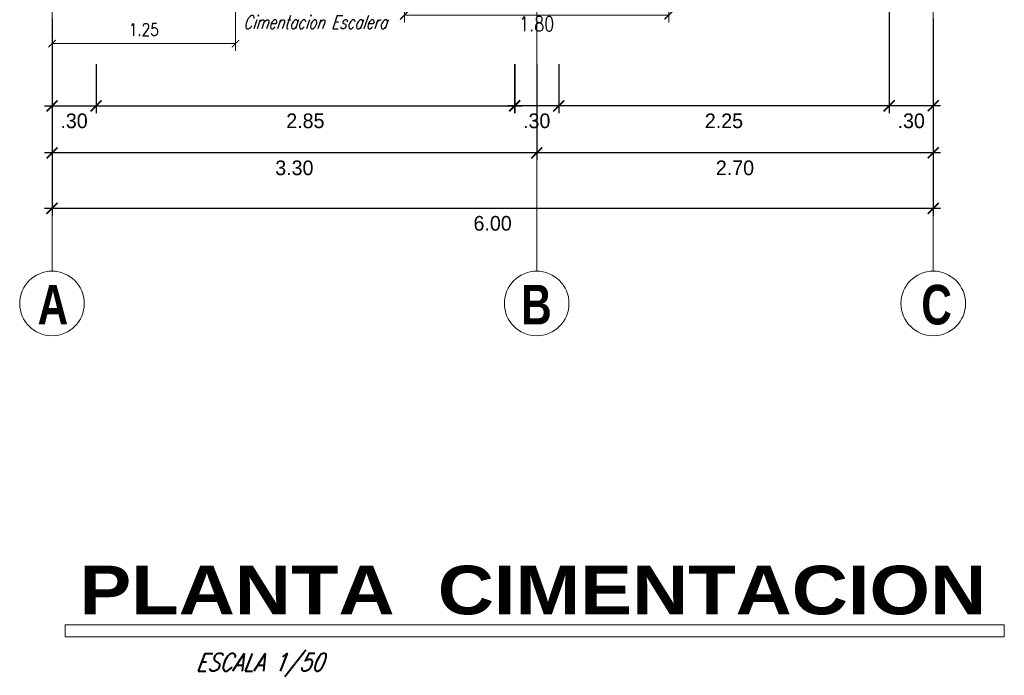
# Model space of a CAD drawing. Header units: metres. Extents: x -2 to 490, y -5 to 215.
# Tile 1 of 12: x -0.22 to 6.48, y -4.71 to -0.25. Entities that reach past the tile are written whole.
import ezdxf
from ezdxf.enums import TextEntityAlignment as Align

# ---------------------------------------------------------------- set-up
doc = ezdxf.new("R2010")
doc.units = ezdxf.units.M
for name, color, linetype, lineweight in [('COTAS', 9, 'Continuous', 13), ('EJES', 251, 'Continuous', 20), ('Textos', 7, 'Continuous', 0)]:
    doc.layers.add(name, color=color, linetype=linetype, lineweight=lineweight)
doc.layers.add('PLUMA 0.8', color=7, linetype='Continuous', lineweight=80, true_color=0x2e2e2e)
doc.layers.add('VIGAS DE CIMENTACION', color=6, linetype='Continuous', lineweight=30, true_color=0xff00ff)
doc.styles.add('ARIAL BLACK', font='txt', dxfattribs={"height": 0.1})
doc.styles.add('joe1', font='impact.ttf')
doc.styles.add('STYLE1', font='arial.ttf')
doc.styles.add('STYLE5', font='romans.shx', dxfattribs={"width": 0.8})
doc.styles.add('TEXTOCENT', font='GOTHIC.TTF')
doc.dimstyles.new('dimlosa', dxfattribs={"dimtxt": 0.04, "dimasz": 0.01, "dimexe": 0.01, "dimexo": 0.01, "dimgap": 0.01, "dimtad": 2, "dimzin": 3, "dimdsep": 46, "dimtxsty": 'STYLE1', "dimblk": 'DOT', "dimcen": 0.15, "dimclrd": 1, "dimclre": 1, "dimclrt": 3, "dimadec": 0, "dimazin": 0, "dimtfac": 1, "dimtix": 1, "dimtmove": 2, "dimatfit": 3, "dimldrblk": 'ARCHTICK', "dimfxl": 0.11, "dimfxlon": 1, "dimlwd": 9, "dimlwe": 9, "dimarcsym": 0})
doc.dimstyles.new('PLANTA50', dxfattribs={"dimscale": 0.5, "dimtxt": 0.2, "dimasz": 0.15, "dimexe": 0.1, "dimexo": 0.1, "dimgap": 0.1, "dimtad": 2, "dimzin": 7, "dimdsep": 46, "dimtxsty": 'TEXTOCENT', "dimblk": 'ARCHTICK', "dimcen": 0.2, "dimdle": 0.1, "dimclrd": 8, "dimclre": 8, "dimclrt": 256, "dimaunit": 1, "dimadec": 0, "dimazin": 0, "dimtfac": 1, "dimtix": 1, "dimtmove": 2, "dimatfit": 3, "dimldrblk": 'ARCHTICK', "dimfxl": 1, "dimtolj": 1, "dimtzin": 0, "dimarcsym": 0})

# ---------------------------------------------------------------- blocks, each defined once
blk = doc.blocks.new('_ARCHTICK')
at = {"color": 0, "linetype": 'ByBlock', "const_width": 0.15}
blk.add_lwpolyline([(-0.5, -0.5), (0.5, 0.5)], dxfattribs=at)
blk = doc.blocks.new('*D270')
at = {"layer": 'COTAS', "color": 8, "lineweight": -2, "transparency": 16777216}
for p, q in [((5.7, -0.05), (5.7, -0.8833)), ((6, -0.2376), (6, -0.8833)), ((6.05, -0.8333), (5.65, -0.8333))]:
    blk.add_line(p, q, dxfattribs=at)
at = {"layer": 'Defpoints', "color": 0, "lineweight": 5, "transparency": 16777216}
for p in [(5.7, 0), (6, -0.1876), (5.7, -0.8333)]:
    blk.add_point(p, dxfattribs=at)
at = {"layer": 'COTAS', "color": 8, "lineweight": -2, "transparency": 16777216, "xscale": 0.075, "yscale": 0.075, "zscale": 0.075, "rotation": 180}
blk.add_blockref('_ARCHTICK', (5.7, -0.8333), dxfattribs=at)
at = {"layer": 'COTAS', "color": 8, "lineweight": -2, "transparency": 16777216, "xscale": 0.075, "yscale": 0.075, "zscale": 0.075}
blk.add_blockref('_ARCHTICK', (6, -0.8333), dxfattribs=at)
at = {"layer": 'COTAS', "transparency": 16777216, "insert": (5.85, -0.9358), "char_height": 0.1, "attachment_point": 5, "style": 'TEXTOCENT'}
blk.add_mtext('\\A1;.30', dxfattribs=at)
blk = doc.blocks.new('*D271')
at = {"layer": 'COTAS', "color": 8, "lineweight": -2, "transparency": 16777216}
for p, q in [((3.3, -0.55), (3.3, -1.2033)), ((6, -0.55), (6, -1.2033)), ((6.05, -1.1533), (3.25, -1.1533))]:
    blk.add_line(p, q, dxfattribs=at)
at = {"layer": 'Defpoints', "color": 0, "lineweight": 5, "transparency": 16777216}
for p in [(3.3, -0.5), (6, -0.5), (3.3, -1.1533)]:
    blk.add_point(p, dxfattribs=at)
at = {"layer": 'COTAS', "color": 8, "lineweight": -2, "transparency": 16777216, "xscale": 0.075, "yscale": 0.075, "zscale": 0.075, "rotation": 180}
blk.add_blockref('_ARCHTICK', (3.3, -1.1533), dxfattribs=at)
at = {"layer": 'COTAS', "color": 8, "lineweight": -2, "transparency": 16777216, "xscale": 0.075, "yscale": 0.075, "zscale": 0.075}
blk.add_blockref('_ARCHTICK', (6, -1.1533), dxfattribs=at)
at = {"layer": 'COTAS', "transparency": 16777216, "insert": (4.65, -1.2558), "char_height": 0.1, "attachment_point": 5, "style": 'TEXTOCENT'}
blk.add_mtext('\\A1;2.70', dxfattribs=at)
blk = doc.blocks.new('*D272')
at = {"layer": 'COTAS', "color": 8, "lineweight": -2, "transparency": 16777216}
for p, q in [((0, -0.2376), (0, -1.581)), ((6, -0.2376), (6, -1.581)), ((6.05, -1.531), (-0.05, -1.531))]:
    blk.add_line(p, q, dxfattribs=at)
at = {"layer": 'Defpoints', "color": 0, "lineweight": 5, "transparency": 16777216}
for p in [(0, -0.1876), (6, -0.1876), (0, -1.531)]:
    blk.add_point(p, dxfattribs=at)
at = {"layer": 'COTAS', "color": 8, "lineweight": -2, "transparency": 16777216, "xscale": 0.075, "yscale": 0.075, "zscale": 0.075, "rotation": 180}
blk.add_blockref('_ARCHTICK', (0, -1.531), dxfattribs=at)
at = {"layer": 'COTAS', "color": 8, "lineweight": -2, "transparency": 16777216, "xscale": 0.075, "yscale": 0.075, "zscale": 0.075}
blk.add_blockref('_ARCHTICK', (6, -1.531), dxfattribs=at)
at = {"layer": 'COTAS', "transparency": 16777216, "insert": (3, -1.6335), "char_height": 0.1, "attachment_point": 5, "style": 'TEXTOCENT'}
blk.add_mtext('\\A1;6.00', dxfattribs=at)
blk = doc.blocks.new('*D273')
at = {"layer": 'COTAS', "color": 8, "lineweight": -2, "transparency": 16777216}
for p, q in [((3.1502, -0.55), (3.1502, -0.8833)), ((3.45, -0.55), (3.45, -0.8833)), ((3.5, -0.8333), (3.1002, -0.8333))]:
    blk.add_line(p, q, dxfattribs=at)
at = {"layer": 'Defpoints', "color": 0, "lineweight": 5, "transparency": 16777216}
for p in [(3.1502, -0.5), (3.45, -0.5), (3.1502, -0.8333)]:
    blk.add_point(p, dxfattribs=at)
at = {"layer": 'COTAS', "color": 8, "lineweight": -2, "transparency": 16777216, "xscale": 0.075, "yscale": 0.075, "zscale": 0.075, "rotation": 180}
blk.add_blockref('_ARCHTICK', (3.1502, -0.8333), dxfattribs=at)
at = {"layer": 'COTAS', "color": 8, "lineweight": -2, "transparency": 16777216, "xscale": 0.075, "yscale": 0.075, "zscale": 0.075}
blk.add_blockref('_ARCHTICK', (3.45, -0.8333), dxfattribs=at)
at = {"layer": 'COTAS', "transparency": 16777216, "insert": (3.3001, -0.9358), "char_height": 0.1, "attachment_point": 5, "style": 'TEXTOCENT'}
blk.add_mtext('\\A1;.30', dxfattribs=at)
blk = doc.blocks.new('*D274')
at = {"layer": 'COTAS', "color": 8, "lineweight": -2, "transparency": 16777216}
for p, q in [((0, -0.55), (0, -1.2033)), ((3.3, -0.55), (3.3, -1.2033)), ((3.35, -1.1533), (-0.05, -1.1533))]:
    blk.add_line(p, q, dxfattribs=at)
at = {"layer": 'Defpoints', "color": 0, "lineweight": 5, "transparency": 16777216}
for p in [(0, -0.5), (3.3, -0.5), (0, -1.1533)]:
    blk.add_point(p, dxfattribs=at)
at = {"layer": 'COTAS', "color": 8, "lineweight": -2, "transparency": 16777216, "xscale": 0.075, "yscale": 0.075, "zscale": 0.075, "rotation": 180}
blk.add_blockref('_ARCHTICK', (0, -1.1533), dxfattribs=at)
at = {"layer": 'COTAS', "color": 8, "lineweight": -2, "transparency": 16777216, "xscale": 0.075, "yscale": 0.075, "zscale": 0.075}
blk.add_blockref('_ARCHTICK', (3.3, -1.1533), dxfattribs=at)
at = {"layer": 'COTAS', "transparency": 16777216, "insert": (1.65, -1.2558), "char_height": 0.1, "attachment_point": 5, "style": 'TEXTOCENT'}
blk.add_mtext('\\A1;3.30', dxfattribs=at)
blk = doc.blocks.new('*D275')
at = {"layer": 'COTAS', "color": 8, "lineweight": -2, "transparency": 16777216}
for p, q in [((0, -0.55), (0, -0.8833)), ((0.3, -0.55), (0.3, -0.8833)), ((-0.05, -0.8333), (0.35, -0.8333))]:
    blk.add_line(p, q, dxfattribs=at)
at = {"layer": 'Defpoints', "color": 0, "lineweight": 5, "transparency": 16777216}
for p in [(0, -0.5), (0.3, -0.5), (0.3, -0.8333)]:
    blk.add_point(p, dxfattribs=at)
at = {"layer": 'COTAS', "color": 8, "lineweight": -2, "transparency": 16777216, "xscale": 0.075, "yscale": 0.075, "zscale": 0.075, "rotation": 180}
blk.add_blockref('_ARCHTICK', (0, -0.8333), dxfattribs=at)
at = {"layer": 'COTAS', "color": 8, "lineweight": -2, "transparency": 16777216, "xscale": 0.075, "yscale": 0.075, "zscale": 0.075}
blk.add_blockref('_ARCHTICK', (0.3, -0.8333), dxfattribs=at)
at = {"layer": 'COTAS', "transparency": 16777216, "insert": (0.15, -0.9358), "char_height": 0.1, "attachment_point": 5, "style": 'TEXTOCENT'}
blk.add_mtext('\\A1;.30', dxfattribs=at)
blk = doc.blocks.new('*D276')
at = {"layer": 'COTAS', "color": 8, "lineweight": -2, "transparency": 16777216}
for p, q in [((0.3, -0.55), (0.3, -0.8833)), ((3.1499, -0.55), (3.1499, -0.8833)), ((0.25, -0.8333), (3.1999, -0.8333))]:
    blk.add_line(p, q, dxfattribs=at)
at = {"layer": 'Defpoints', "color": 0, "lineweight": 5, "transparency": 16777216}
for p in [(0.3, -0.5), (3.1499, -0.5), (3.1499, -0.8333)]:
    blk.add_point(p, dxfattribs=at)
at = {"layer": 'COTAS', "color": 8, "lineweight": -2, "transparency": 16777216, "xscale": 0.075, "yscale": 0.075, "zscale": 0.075, "rotation": 180}
blk.add_blockref('_ARCHTICK', (0.3, -0.8333), dxfattribs=at)
at = {"layer": 'COTAS', "color": 8, "lineweight": -2, "transparency": 16777216, "xscale": 0.075, "yscale": 0.075, "zscale": 0.075}
blk.add_blockref('_ARCHTICK', (3.1499, -0.8333), dxfattribs=at)
at = {"layer": 'COTAS', "transparency": 16777216, "insert": (1.725, -0.9358), "char_height": 0.1, "attachment_point": 5, "style": 'TEXTOCENT'}
blk.add_mtext('\\A1;2.85', dxfattribs=at)
blk = doc.blocks.new('*D277')
at = {"layer": 'COTAS', "color": 8, "lineweight": -2, "transparency": 16777216}
for p, q in [((3.45, -0.55), (3.45, -0.8833)), ((5.7, -0.55), (5.7, -0.8833)), ((5.75, -0.8333), (3.4, -0.8333))]:
    blk.add_line(p, q, dxfattribs=at)
at = {"layer": 'Defpoints', "color": 0, "lineweight": 5, "transparency": 16777216}
for p in [(3.45, -0.5), (5.7, -0.5), (3.45, -0.8333)]:
    blk.add_point(p, dxfattribs=at)
at = {"layer": 'COTAS', "color": 8, "lineweight": -2, "transparency": 16777216, "xscale": 0.075, "yscale": 0.075, "zscale": 0.075, "rotation": 180}
blk.add_blockref('_ARCHTICK', (3.45, -0.8333), dxfattribs=at)
at = {"layer": 'COTAS', "color": 8, "lineweight": -2, "transparency": 16777216, "xscale": 0.075, "yscale": 0.075, "zscale": 0.075}
blk.add_blockref('_ARCHTICK', (5.7, -0.8333), dxfattribs=at)
at = {"layer": 'COTAS', "transparency": 16777216, "insert": (4.575, -0.9358), "char_height": 0.1, "attachment_point": 5, "style": 'TEXTOCENT'}
blk.add_mtext('\\A1;2.25', dxfattribs=at)
blk = doc.blocks.new('*D377')
at = {"layer": 'Defpoints', "color": 0, "linetype": 'Continuous', "lineweight": 5, "transparency": 16777216}
for p in [(2.4, 0), (4.2, 0), (2.4, -0.2152)]:
    blk.add_point(p, dxfattribs=at)
at = {"layer": 'VIGAS DE CIMENTACION', "color": 1, "linetype": 'Continuous', "lineweight": 5, "transparency": 16777216}
for p, q in [((2.4, -0.05), (2.4, -0.2652)), ((4.2, -0.05), (4.2, -0.2652)), ((4.2, -0.2152), (2.4, -0.2152))]:
    blk.add_line(p, q, dxfattribs=at)
at = {"layer": 'VIGAS DE CIMENTACION', "color": 1, "linetype": 'Continuous', "lineweight": 5, "transparency": 16777216, "xscale": 0.06, "yscale": 0.06, "zscale": 0.06, "rotation": 180}
blk.add_blockref('_ARCHTICK', (2.4, -0.2152), dxfattribs=at)
at = {"layer": 'VIGAS DE CIMENTACION', "color": 1, "linetype": 'Continuous', "lineweight": 5, "transparency": 16777216, "xscale": 0.06, "yscale": 0.06, "zscale": 0.06}
blk.add_blockref('_ARCHTICK', (4.2, -0.2152), dxfattribs=at)
at = {"layer": 'VIGAS DE CIMENTACION', "color": 3, "linetype": 'Continuous', "lineweight": 5, "transparency": 16777216, "insert": (3.3, -0.2752), "char_height": 0.1, "attachment_point": 5, "style": 'STYLE5'}
blk.add_mtext('1.80', dxfattribs=at)
blk = doc.blocks.new('*D391')
at = {"layer": 'Defpoints', "color": 0, "linetype": 'Continuous', "lineweight": 5, "transparency": 16777216}
for p in [(0, 0), (1.25, 0), (1.25, -0.4096)]:
    blk.add_point(p, dxfattribs=at)
at = {"layer": 'VIGAS DE CIMENTACION', "color": 1, "linetype": 'Continuous', "lineweight": 5, "transparency": 16777216}
for p, q in [((0, -0.05), (0, -0.4596)), ((1.25, -0.05), (1.25, -0.4596)), ((0, -0.4096), (1.25, -0.4096))]:
    blk.add_line(p, q, dxfattribs=at)
at = {"layer": 'VIGAS DE CIMENTACION', "color": 1, "linetype": 'Continuous', "lineweight": 5, "transparency": 16777216, "xscale": 0.05, "yscale": 0.05, "zscale": 0.05, "rotation": 180}
blk.add_blockref('_ARCHTICK', (0, -0.4096), dxfattribs=at)
at = {"layer": 'VIGAS DE CIMENTACION', "color": 1, "linetype": 'Continuous', "lineweight": 5, "transparency": 16777216, "xscale": 0.05, "yscale": 0.05, "zscale": 0.05}
blk.add_blockref('_ARCHTICK', (1.25, -0.4096), dxfattribs=at)
at = {"layer": 'VIGAS DE CIMENTACION', "color": 3, "linetype": 'Continuous', "lineweight": 5, "transparency": 16777216, "insert": (0.625, -0.3141), "char_height": 0.085, "attachment_point": 5, "style": 'STYLE5'}
blk.add_mtext('1.25', dxfattribs=at)

msp = doc.modelspace()

# ---------------------------------------------------------------- linework, layer by layer
at = {"layer": 'EJES', "color": 152, "linetype": 'Continuous', "lineweight": 5}
for p, q in [((0, 0.1915), (0, -1.9585)), ((3.3, 0.1915), (3.3, -1.9585)), ((6, 0.1915), (6, -1.9585))]:
    msp.add_line(p, q, dxfattribs=at)
for centre in [(0, -2.1785), (3.3, -2.1785), (6, -2.1785)]:
    msp.add_circle(centre, 0.22, dxfattribs=at)
at = {"layer": 'VIGAS DE CIMENTACION', "color": 1, "linetype": 'Continuous', "lineweight": 5}
msp.add_lwpolyline([(6.4839, -4.3668), (0.0895, -4.3668), (0.0895, -4.4481), (6.4839, -4.4481)], close=True, dxfattribs=at)

# ---------------------------------------------------------------- texts
at = {"layer": 'EJES', "style": 'joe1'}
for s, p in [('A', (-0.0981, -2.3212)), ('B', (3.1936, -2.3212)), ('C', (5.9185, -2.3212))]:
    msp.add_text(s, height=0.2695, rotation=359.99929, dxfattribs=at).set_placement(p)
at = {"layer": 'PLUMA 0.8', "color": 9, "linetype": 'Continuous', "lineweight": 5, "style": 'STYLE5'}
for s, height, oblique, width, p in [('Cimentacion Escalera', 0.09, 19, 0.75, (1.7902, -0.3079)), ('ESCALA 1/50', 0.12, 21, 0.8, (1.4125, -4.6803))]:
    msp.add_text(s, height=height, dxfattribs=dict(at, oblique=oblique, width=width)).set_placement(p, align=Align.CENTER)
at = {"layer": 'Textos', "lineweight": -3, "style": 'ARIAL BLACK'}
msp.add_text('PLANTA  CIMENTACION', height=0.330964, dxfattribs=at).set_placement((3.2733, -4.2946), align=Align.CENTER)

# ---------------------------------------------------------------- dimensions: what is measured, and where the dimension line sits
at = {"layer": 'COTAS'}
for base, p1, p2, picture, middle in [((5.7, -0.8333), (6, -0.1876), (5.7, 0), '*D270', (5.85, -0.9358)), ((0, -1.531), (6, -0.1876), (0, -0.1876), '*D272', (3, -1.6335)), ((0, -1.1533), (3.3, -0.5), (0, -0.5), '*D274', (1.65, -1.2558)), ((3.1502, -0.8333), (3.45, -0.5), (3.1502, -0.5), '*D273', (3.3001, -0.9358)), ((3.3, -1.1533), (6, -0.5), (3.3, -0.5), '*D271', (4.65, -1.2558)), ((3.45, -0.8333), (5.7, -0.5), (3.45, -0.5), '*D277', (4.575, -0.9358))]:
    dim = msp.add_linear_dim(base=base, p1=p1, p2=p2, angle=180, dimstyle='PLANTA50', dxfattribs=at)
    dim.commit()
    dim.dimension.update_dxf_attribs({"geometry": picture, "text_midpoint": middle})
for base, p1, p2, picture, middle in [((0.3, -0.8333), (0, -0.5), (0.3, -0.5), '*D275', (0.15, -0.9358)), ((3.1499, -0.8333), (0.3, -0.5), (3.1499, -0.5), '*D276', (1.725, -0.9358))]:
    dim = msp.add_linear_dim(base=base, p1=p1, p2=p2, dimstyle='PLANTA50', dxfattribs=at)
    dim.commit()
    dim.dimension.update_dxf_attribs({"geometry": picture, "text_midpoint": middle})
at = {"layer": 'VIGAS DE CIMENTACION', "color": 1, "linetype": 'Continuous', "lineweight": 5}
dim = msp.add_linear_dim(base=(1.25, -0.4096), p1=(0, 0), p2=(1.25, 0), dimstyle='dimlosa', override={"dimtxt": 0.085, "dimasz": 0.05, "dimexe": 0.05, "dimexo": 0.05, "dimzin": 1, "dimtxsty": 'STYLE5', "dimblk": 'ARCHTICK', "dimadec": 2, "dimfxl": 0.05, "dimfxlon": 0, "dimlwd": 5, "dimlwe": 5}, dxfattribs=at)
dim.commit()
dim.dimension.update_dxf_attribs({"geometry": '*D391', "text_midpoint": (0.625, -0.3141), "dimtype": 160})
dim = msp.add_linear_dim(base=(2.4, -0.2152), p1=(4.2, 0), p2=(2.4, 0), angle=180, dimstyle='dimlosa', override={"dimtxt": 0.1, "dimasz": 0.06, "dimexe": 0.05, "dimexo": 0.05, "dimzin": 1, "dimtxsty": 'STYLE5', "dimblk": 'ARCHTICK', "dimadec": 2, "dimfxl": 0.05, "dimfxlon": 0, "dimlwd": 5, "dimlwe": 5}, dxfattribs=at)
dim.commit()
dim.dimension.update_dxf_attribs({"geometry": '*D377', "text_midpoint": (3.3, -0.2752)})

doc.saveas('drawing.dxf')
